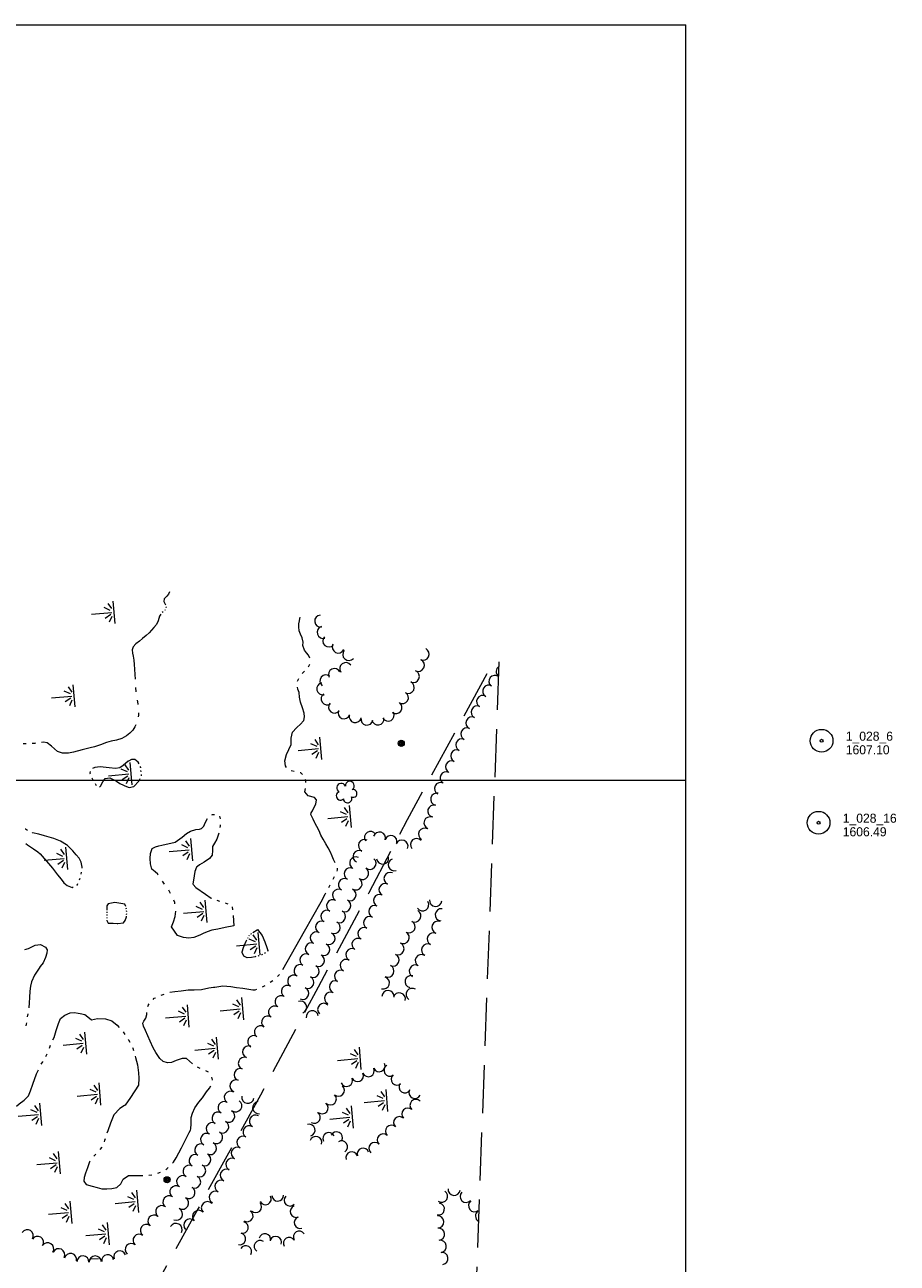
# Model space of a CAD drawing. Header units: feet. Extents: x 188458 to 190640, y 253500 to 255059.
# Tile 16 of 16: x 190063 to 190640, y 254180 to 255000. Entities that reach past the tile are written whole.
import ezdxf

# ---------------------------------------------------------------- set-up
doc = ezdxf.new("R2010")
doc.units = ezdxf.units.FT
doc.header["$MEASUREMENT"] = 0
doc.linetypes.add('DGN Style 3', pattern=[44.535406, 31.811004, -12.724402])
doc.linetypes.add('DGN Style 6', pattern=[60.50453, 0.031811, -12.724402, 22.267703, -12.724402, 0.031811, -12.724402])
for name, color, linetype, lineweight in [('E_DWY', 73, 'DGN Style 3', 0), ('E_LAND_Vegetation', 21, 'Continuous', 0), ('E_MAP_GridLines', 251, 'Continuous', 0), ('E_MAP_Limits', 21, 'DGN Style 3', 0), ('E_MAP_PassPoints', 40, 'Continuous', 0), ('E_MISCPROP', 40, 'Continuous', 0), ('E_WTR', 251, 'DGN Style 6', 0)]:
    doc.layers.add(name, color=color, linetype=linetype, lineweight=lineweight)
doc.styles.add('Style-IGR_FONT_0', font='IGR_FONT_0.shx')

# ---------------------------------------------------------------- blocks, each defined once
blk = doc.blocks.new('PP')
at = {"layer": 'E_MAP_PassPoints', "color": 40, "linetype": 'Continuous', "lineweight": 0}
for radius in [7.5, 0.96]:
    blk.add_circle((0, 0), radius, dxfattribs=at)
blk = doc.blocks.new('POLE_7')
at = {"layer": 'E_MISCPROP', "color": 20, "linetype": 'Continuous', "lineweight": 0}
for centre, radius in [((-0.01, 0.02), 2.02), ((-0.01, 0.03), 1.52), ((0, -0.01), 1.01), ((0, 0), 0.502)]:
    blk.add_circle(centre, radius, dxfattribs=at)
blk = doc.blocks.new('TREE_4')
at = {"layer": 'E_LAND_Vegetation', "color": 93, "linetype": 'Continuous', "lineweight": 0}
for centre, radius, start, end in [((-4.47, 0.2), 2.78, 78.07166, 279.08271), ((-1.47, 4.28), 2.78, 1.39465, 209.16764), ((3.57, 2.42), 2.97, 278.42376, 139.65764), ((-2.01, -4.2), 2.61, 140.77981, 358.71241), ((3.46, -3.43), 2.97, 196.07457, 79.04784)]:
    blk.add_arc(centre, radius, start, end, dxfattribs=at)
blk = doc.blocks.new('MARSH')
at = {"layer": 'E_WTR', "color": 161, "linetype": 'Continuous', "lineweight": 0}
for p, q in [((0.03, 15.02), (0.03, 1.6)), ((-6.13, 3.53), (-2.44, 1.44)), ((-1.34, 2.37), (-3.54, 6.22)), ((1.46, 2.37), (3.66, 6.22)), ((6.25, 3.53), (2.56, 1.44)), ((-7.39, -0.05), (7.4, -0.05))]:
    blk.add_line(p, q, dxfattribs=at)

msp = doc.modelspace()

# ---------------------------------------------------------------- linework, layer by layer
at = {"layer": 'E_DWY', "color": 51, "linetype": 'DGN Style 3', "lineweight": 0, "flags": 128}
msp.add_lwpolyline([(190368.29, 254570.21), (190315.54, 254473.63), (190290.36, 254425.43), (190256.72, 254362.88), (190218.53, 254291.49), (190196.3, 254250.97), (190177.2, 254216.32), (190144.63, 254157.17), (190127.79, 254128.56), (190124.47, 254122.88)], dxfattribs=at)
at = {"layer": 'E_LAND_Vegetation', "color": 93, "linetype": 'Continuous', "lineweight": 0}
msp.add_line((190111.27, 254183.13), (190106.26, 254182.88), dxfattribs=at)
for centre, radius, start, end in [((190258.45, 254605.22), 4.02, 95.56203, 275.54671), ((190260.03, 254597.82), 4.02, 107.34539, 287.33007), ((190263.8, 254592.1), 4.02, 137.30782, 317.2925), ((190270.03, 254588.12), 4.02, 153.88821, 333.87289), ((190277, 254583.18), 4.02, 138.60446, 318.58914), ((190326.19, 254583.35), 4.02, 244.85309, 64.83777), ((190274.96, 254573.76), 4.02, 35.23308, 215.21776), ((190323, 254575.98), 4.02, 244.56783, 64.55251), ((190261.92, 254565.62), 4.02, 52.44666, 232.43134), ((190267.54, 254569.85), 4.02, 25.48391, 205.46858), ((190319.73, 254568.51), 4.02, 247.56942, 67.55409), ((190373.73, 254565.34), 4.01, 55.08608, 229.64141), ((190378.53, 254571.87), 4.01, 124.3751, 231.41719), ((190259.82, 254560.45), 4.02, 102.6418, 282.62648), ((190316.34, 254561.36), 4.02, 243.98858, 63.97326), ((190369.7, 254558.83), 4.01, 58.65734, 238.64202), ((190262.75, 254553.84), 4.02, 123.64361, 303.62829), ((190267.57, 254548.38), 4.02, 141.65173, 321.63641), ((190308.11, 254548), 4.02, 233.54084, 53.52551), ((190312.46, 254554.56), 4.02, 238.08038, 58.06506), ((190365.6, 254552.01), 4.01, 60.16789, 240.15256), ((190273.9, 254544.56), 4.02, 158.75056, 338.73524), ((190281.25, 254542.09), 4.02, 166.35416, 346.33884), ((190303.01, 254543), 4.02, 209.85875, 29.84343), ((190361.97, 254545.02), 4.01, 63.94172, 243.9264), ((190289.02, 254540.39), 4.02, 168.93288, 348.91756), ((190296.26, 254540.43), 4.02, 189.93122, 9.91589), ((190355.15, 254530.54), 4.01, 64.62909, 244.61376), ((190358.55, 254537.82), 4.01, 65.21974, 245.20441), ((190351.78, 254523.29), 4.01, 65.29449, 245.27916), ((190348.46, 254516.01), 4.01, 65.66333, 245.64801), ((190345.07, 254508.69), 4.01, 64.18026, 244.16494), ((190341.41, 254501.49), 4.01, 62.44189, 242.42657), ((190337.7, 254494.38), 4.01, 62.44189, 242.42657), ((190335.23, 254487.32), 4.01, 76.53761, 256.52229), ((190333.3, 254479.5), 4.01, 75.5917, 255.57638), ((190330.73, 254471.63), 4.01, 68.09596, 248.08064), ((190291.33, 254462.03), 4.01, 33.15848, 213.14316), ((190297.26, 254461.59), 4.01, 342.38499, 162.36967), ((190304.91, 254459.31), 4.01, 341.53422, 161.5189), ((190321.83, 254457.34), 4.01, 40.60124, 220.58592), ((190327.15, 254464.17), 4.01, 60.53399, 240.51867), ((190283.8, 254449.44), 4.01, 63.77631, 243.76099), ((190287.34, 254456.63), 4.01, 63.80712, 243.79179), ((190312.19, 254456.28), 4.01, 338.29677, 158.28145), ((190281.58, 254445.07), 4.01, 62.68511, 242.66979), ((190291, 254444.9), 4.02, 229.35366, 49.33833), ((190299.4, 254448.34), 4.02, 187.68139, 7.66607), ((190307.12, 254443.9), 4.02, 109.50956, 289.49423), ((190277.9, 254437.94), 4.01, 62.68511, 242.66979), ((190286.09, 254438.19), 4.02, 237.25215, 57.23683), ((190304.3, 254434.86), 4.02, 66.57737, 246.56204), ((190274.13, 254430.84), 4.01, 61.9062, 241.89088), ((190281.81, 254431.3), 4.02, 238.78659, 58.77127), ((190300.97, 254427.42), 4.02, 63.72308, 243.70776), ((190266.34, 254416.79), 4.01, 61.15149, 241.13617), ((190270.24, 254423.78), 4.01, 60.76329, 240.74797), ((190274.31, 254416.85), 4.02, 244.37893, 64.36361), ((190277.79, 254424.11), 4.02, 244.37893, 64.36361), ((190297.4, 254420.21), 4.02, 63.72308, 243.70776), ((190334.48, 254420.35), 4.05, 174.51969, 354.50437), ((190262.48, 254409.77), 4.01, 61.15149, 241.13617), ((190270.82, 254409.6), 4.02, 244.37893, 64.36361), ((190294.2, 254412.93), 4.02, 66.33831, 246.32298), ((190320.71, 254410.01), 4.05, 241.58173, 61.56641), ((190325.89, 254417.42), 4.05, 213.42875, 33.41343), ((190338.3, 254410.8), 4.05, 84.32219, 264.30687), ((190259.03, 254402.67), 4.01, 64.29081, 244.27549), ((190267.34, 254402.34), 4.02, 244.37893, 64.36361), ((190290.71, 254405.6), 4.02, 64.19895, 244.18363), ((190316.86, 254402.88), 4.05, 241.58173, 61.56641), ((190336, 254402.55), 4.05, 70.31601, 250.30069), ((190255.51, 254395.45), 4.01, 63.90081, 243.88549), ((190263.86, 254395.09), 4.02, 244.37893, 64.36361), ((190283.09, 254391.22), 4.02, 59.35277, 239.33745), ((190287, 254398.38), 4.02, 62.23547, 242.22014), ((190313, 254395.76), 4.05, 241.58173, 61.56641), ((190332.95, 254394.75), 4.05, 62.48074, 242.46542), ((190252.13, 254388.25), 4.01, 65.60183, 245.58651), ((190260.38, 254387.83), 4.02, 244.37893, 64.36361), ((190279.04, 254384.39), 4.02, 62.0951, 242.07978), ((190309.52, 254388.27), 4.05, 246.3566, 66.34128), ((190329.21, 254387.57), 4.05, 62.48074, 242.46542), ((190248.56, 254380.93), 4.01, 62.13171, 242.11639), ((190256.9, 254380.58), 4.02, 244.37893, 64.36361), ((190275.27, 254377.27), 4.02, 62.0951, 242.07978), ((190306.25, 254380.9), 4.05, 245.34363, 65.32831), ((190325.05, 254380.47), 4.05, 58.83648, 238.82116), ((190240.53, 254366.83), 4.01, 56.58862, 236.57329), ((190244.74, 254373.85), 4.01, 61.30029, 241.28497), ((190253.42, 254373.32), 4.02, 244.37893, 64.36361), ((190271.51, 254370.16), 4.02, 62.07606, 242.06073), ((190302.87, 254373.54), 4.05, 245.42926, 65.41394), ((190318.31, 254366.55), 4.05, 75.90507, 255.88975), ((190321.09, 254373.54), 4.05, 61.9183, 241.90297), ((190236.35, 254360.1), 4.01, 58.86207, 238.84675), ((190246.46, 254358.81), 4.02, 244.37893, 64.36361), ((190249.94, 254366.07), 4.02, 244.37893, 64.36361), ((190268.15, 254363.13), 4.02, 68.61193, 248.59661), ((190299.88, 254365.72), 4.05, 253.171, 73.15568), ((190232.15, 254353.22), 4.01, 57.74608, 237.73076), ((190264.89, 254355.56), 4.02, 63.14597, 243.13064), ((190302.98, 254356.57), 4.05, 356.67914, 176.66382), ((190310.42, 254355.09), 4.05, 344.47838, 164.46306), ((190318.95, 254358.13), 4.05, 55.78055, 235.76523), ((190227.84, 254346.44), 4.01, 57.1373, 237.12198), ((190245.1, 254349.64), 4.02, 291.79939, 111.78407), ((190252.85, 254343.32), 4.02, 9.66756, 189.65223), ((190260.4, 254348.2), 4.02, 45.46433, 225.449), ((190223.23, 254339.72), 4.01, 53.25679, 233.24147), ((190214.14, 254326.82), 4.01, 59.81406, 239.79874), ((190218.49, 254333.29), 4.01, 54.20488, 234.18955), ((190210.66, 254320.02), 4.01, 69.41979, 249.40447), ((190207.86, 254312.51), 4.01, 69.64213, 249.6268), ((190205.07, 254305), 4.01, 69.64213, 249.6268), ((190282.76, 254304.32), 3.94, 204.30359, 24.28827), ((190289.94, 254307.56), 3.94, 204.30359, 24.28827), ((190297.11, 254310.8), 3.94, 204.30359, 24.28827), ((190304.26, 254307.9), 3.94, 122.05664, 302.04132), ((190308.93, 254301.98), 3.94, 131.02368, 311.00836), ((190202.28, 254297.49), 4.01, 69.64213, 249.6268), ((190270.13, 254294.62), 3.94, 227.46176, 47.44644), ((190275.58, 254301.08), 3.94, 204.30359, 24.28827), ((190314.19, 254296.89), 3.94, 145.27448, 325.25916), ((190198.54, 254289.99), 4.01, 58.79856, 238.78324), ((190210.21, 254290.05), 4.08, 169.49909, 349.48377), ((190264.82, 254288.84), 3.94, 226.49156, 46.47624), ((190320.75, 254293.19), 3.94, 154.33046, 334.31513), ((190321.44, 254284.66), 3.94, 46.38496, 226.36963), ((190194.45, 254283.14), 4.01, 59.79487, 239.77954), ((190197.41, 254277.48), 4.08, 240.73146, 60.71614), ((190202.09, 254284.38), 4.08, 235.41413, 55.3988), ((190217.36, 254283.12), 4.08, 98.68808, 278.67276), ((190259.36, 254283.01), 3.94, 229.71764, 49.70232), ((190316.01, 254278.96), 3.94, 46.38496, 226.36963), ((190186.65, 254269.25), 4.01, 62.51126, 242.49594), ((190190.47, 254276.24), 4.01, 61.25606, 241.24074), ((190193.43, 254270.37), 4.08, 240.73146, 60.71614), ((190215.27, 254274.17), 4.08, 61.98543, 241.97011), ((190250.74, 254268.22), 3.94, 285.19371, 105.17839), ((190254.24, 254276.66), 3.94, 237.85502, 57.8397), ((190310.58, 254273.25), 3.94, 46.38496, 226.36963), ((190182.9, 254262.09), 4.01, 60.83204, 240.81671), ((190189.37, 254263.35), 4.08, 239.64969, 59.63437), ((190206.99, 254260.17), 4.08, 62.55471, 242.53939), ((190211.07, 254267.02), 4.08, 57.92183, 237.90651), ((190255.16, 254260.17), 3.94, 341.74509, 161.72977), ((190263.72, 254262.7), 3.94, 27.03505, 207.01973), ((190268.93, 254263.18), 3.94, 334.19208, 154.17676), ((190299.71, 254261.85), 3.94, 46.38496, 226.36963), ((190305.14, 254267.55), 3.94, 46.38496, 226.36963), ((190179.02, 254255.12), 4.01, 61.75638, 241.74106), ((190185.38, 254256.11), 4.08, 242.63078, 62.61546), ((190203.28, 254252.94), 4.08, 63.13092, 243.1156), ((190272.23, 254257.26), 3.94, 302.86752, 122.8522), ((190286.41, 254252.42), 3.94, 18.24983, 198.2345), ((190294.28, 254256.15), 3.94, 46.38496, 226.36963), ((190175.25, 254248.07), 4.01, 62.42863, 242.41331), ((190181.64, 254248.77), 4.08, 245.06996, 65.05464), ((190199.71, 254245.59), 4.08, 62.43607, 242.42075), ((190278.93, 254249.95), 3.94, 18.24983, 198.2345), ((190171.24, 254241.05), 4.01, 60.34301, 240.32768), ((190178.2, 254241.34), 4.08, 246.05535, 66.04003), ((190196.01, 254238.42), 4.08, 64.62835, 244.61303), ((190162.56, 254227.35), 4.01, 55.00708, 234.99175), ((190167.02, 254234.16), 4.01, 58.45589, 238.44057), ((190174.87, 254233.97), 4.08, 244.53249, 64.51717), ((190192.44, 254231), 4.08, 62.27679, 242.26147), ((190157.95, 254220.76), 4.01, 54.28396, 234.26864), ((190166.85, 254219.97), 4.08, 240.4562, 60.44088), ((190171.16, 254227.01), 4.08, 237.66707, 57.65175), ((190188.67, 254223.8), 4.08, 63.0278, 243.01247), ((190221.8, 254222.74), 3.88, 208.23051, 28.21519), ((190229.96, 254225.1), 3.88, 181.14757, 1.13225), ((190238.07, 254221.88), 3.88, 136.35008, 316.33476), ((190338.4, 254224.52), 4.02, 237.88991, 57.87459), ((190346.73, 254229.04), 4.02, 173.78387, 353.76855), ((190354.7, 254224.4), 4.02, 135.10765, 315.09233), ((190153.14, 254214.28), 4.01, 52.73939, 232.72407), ((190162.92, 254212.62), 4.08, 245.49652, 65.48119), ((190177.61, 254211.12), 4.08, 44.753, 224.73768), ((190183.4, 254216.85), 4.08, 44.753, 224.73768), ((190209.76, 254211.46), 3.88, 239.09857, 59.08325), ((190215.42, 254217.51), 3.88, 223.44281, 43.42749), ((190242.11, 254214.4), 3.88, 110.75133, 290.73601), ((190336.3, 254216.03), 4.02, 258.29713, 78.28181), ((190360.25, 254218.19), 4.02, 127.06226, 307.04693), ((190364.87, 254211.4), 4.02, 122.26306, 238.67501), ((190147.98, 254208.02), 4.01, 50.1284, 230.11308), ((190162.62, 254202.48), 4.08, 332.12185, 152.10653), ((190171.82, 254205.38), 4.08, 44.753, 224.73768), ((190206.63, 254203.79), 3.88, 256.41867, 76.40335), ((190244.75, 254207.03), 3.88, 108.71406, 288.69874), ((190335.83, 254207.51), 4.02, 272.26964, 92.25432), ((190064.2, 254198.34), 4.01, 327.51372, 147.4984), ((190138.16, 254195.34), 4.01, 49.62572, 229.6104), ((190143.04, 254201.92), 4.01, 54.56911, 234.55379), ((190204.8, 254196.25), 3.88, 256.41867, 76.40335), ((190221.45, 254195.85), 3.88, 347.89636, 167.88104), ((190244.13, 254197.53), 3.88, 32.02517, 212.00984), ((190336.43, 254199.35), 4.02, 276.14298, 96.12766), ((190070.88, 254193.97), 4.01, 326.81759, 146.80227), ((190077.7, 254189.68), 4.01, 327.89668, 147.88136), ((190132.96, 254189.23), 4.01, 49.62572, 229.6104), ((190208.82, 254187.81), 3.88, 329.18425, 149.16893), ((190218.23, 254191.32), 3.88, 55.45929, 235.44397), ((190228.68, 254193.99), 3.88, 340.0487, 160.03338), ((190237.55, 254193.42), 3.88, 32.02517, 212.00984), ((190337.57, 254191.32), 4.02, 277.88075, 97.86543), ((190084.95, 254185.77), 4.01, 333.94532, 153.92999), ((190092.8, 254182.57), 4.01, 347.59317, 167.57785), ((190101.01, 254181), 4.01, 357.6108, 177.59548), ((190109.21, 254180.93), 4.01, 2.78561, 182.77029), ((190117.38, 254181.84), 4.01, 8.63963, 188.6243), ((190125.38, 254184.3), 4.01, 18.76171, 198.74638), ((190338.67, 254183.32), 4.02, 278.76047, 98.74515)]:
    msp.add_arc(centre, radius, start, end, dxfattribs=at)
at = {"layer": 'E_MAP_GridLines', "color": 161, "linetype": 'Continuous', "lineweight": 0}
for p, q in [((188500, 255000), (190500, 255000)), ((190500, 253500), (190500, 255000)), ((188500, 254500), (190500, 254500))]:
    msp.add_line(p, q, dxfattribs=at)
at = {"layer": 'E_MAP_Limits', "color": 73, "linetype": 'DGN Style 3', "lineweight": 0, "flags": 128}
msp.add_lwpolyline([(190376.38, 254578.3), (190349.2, 253838.28), (190090.51, 253606.22)], dxfattribs=at)
at = {"layer": 'E_WTR', "color": 161, "linetype": 'Continuous', "lineweight": 0}
for p, q in [((190260.09, 254460.78), (190258.59, 254463.51)), ((190110.41, 254230.17), (190113.45, 254229.48))]:
    msp.add_line(p, q, dxfattribs=at)
at = {"layer": 'E_WTR', "color": 161, "linetype": 'Continuous', "lineweight": 0, "flags": 128}
for points in [[(190158.29, 254624.66), (190157.63, 254623.16), (190156.47, 254621.69), (190154.81, 254620.04), (190154.5, 254618.24), (190155.5, 254616.34), (190155.58, 254616.08)], [(190152.67, 254609.76), (190151.66, 254608.43), (190150.9, 254605.51), (190149.79, 254602.97), (190148.02, 254601.02)], [(190154.09, 254611.28), (190153.56, 254610.83)], [(190155.55, 254612.76), (190155.14, 254612.19)], [(190155.95, 254614.73), (190156.04, 254614.39), (190155.98, 254614.06)], [(190148.02, 254601.02), (190144.8, 254597.52), (190142.77, 254595.67), (190140.53, 254593.73), (190138.38, 254591.97), (190136.05, 254590.21), (190134.28, 254588.15), (190133.59, 254586.21), (190133.8, 254583.9), (190134.25, 254582), (190134.81, 254579.36), (190134.9, 254576.4), (190135.12, 254573.39), (190135.36, 254569.93), (190135.69, 254566.77)], [(190251.22, 254580.63), (190250.43, 254582.58), (190249.07, 254584.17), (190247.57, 254585.98), (190246.6, 254589.04), (190246.75, 254591.36), (190246.13, 254594.18), (190245.1, 254596.54), (190244.18, 254598.74), (190243.89, 254601.37), (190244.03, 254603.33), (190244.3, 254605.39), (190244.62, 254606.94), (190244.85, 254607.83)], [(190250.33, 254575), (190250.6, 254575.3), (190251.28, 254576.76)], [(190242.99, 254565.55), (190242.99, 254565.57), (190243.94, 254567.32)], [(190246.19, 254570.64), (190247.61, 254572.05)], [(190135.9, 254561.19), (190136.13, 254558.4)], [(190242.85, 254534.99), (190244.83, 254536.72), (190247.21, 254539.37), (190247.76, 254541.84), (190247.49, 254544.35), (190246.45, 254547.84), (190245.11, 254551.51), (190244.38, 254554.96), (190244.12, 254557.86), (190243.32, 254560.08), (190243.03, 254561.58)], [(190136.88, 254552.87), (190137.32, 254550.39), (190137.34, 254550.11)], [(190137.74, 254544.53), (190137.82, 254542.97), (190137.65, 254541.75)], [(190135.99, 254536.45), (190135.38, 254535.27), (190133.95, 254533.06), (190132.08, 254531.01), (190129.78, 254529.31), (190126.83, 254527.6), (190123.13, 254526.51), (190119.74, 254525.73), (190116.54, 254524.82), (190112.53, 254523.33), (190108.73, 254522.09), (190105.76, 254521.4), (190103.14, 254520.68), (190100.41, 254519.97)], [(190235.69, 254508.31), (190235, 254509.5), (190234.76, 254512.63), (190235.7, 254516.9), (190237.28, 254520.22), (190238.93, 254523.49), (190238.89, 254527.72), (190239.64, 254531.75), (190242.29, 254534.51), (190242.85, 254534.99)], [(190063.42, 254523.91), (190062.91, 254523.89), (190061.38, 254523.9)], [(190069.51, 254524.36), (190068.86, 254524.26), (190067.49, 254524.13)], [(190100.41, 254519.97), (190094.81, 254518.46), (190091.56, 254517.81), (190087.49, 254517.76), (190084.17, 254518.83), (190080.24, 254522.36), (190077.29, 254524.69), (190074.86, 254525.15), (190073.54, 254524.97)], [(190138.16, 254510.67), (190137.64, 254511.8), (190135.43, 254513.58), (190133.11, 254513.57), (190131.08, 254512.61), (190131, 254512.55), (190127.65, 254509.68)], [(190105.73, 254505.61), (190105.56, 254504.61), (190105.73, 254504.21)], [(190127.65, 254509.68), (190125.39, 254508.07), (190122.67, 254507.59), (190118.48, 254508.18), (190112.52, 254508.66), (190108.8, 254508.4), (190107.26, 254507.7)], [(190139.25, 254508.18), (190139.24, 254508.3), (190138.91, 254509.02)], [(190139.51, 254505.47), (190139.42, 254506.37)], [(190139.67, 254502.78), (190139.75, 254502.96), (190139.68, 254503.66)], [(190240.78, 254505.67), (190238.81, 254506.03)], [(190246.37, 254503.77), (190245.18, 254504.72), (190244.71, 254504.85)], [(190106.9, 254501.53), (190107.48, 254500.19)], [(190109.01, 254497.71), (190109.83, 254496.5)], [(190112.03, 254495.28), (190112.72, 254495.87), (190114.14, 254498.72), (190115.79, 254500.95), (190118.86, 254501.45), (190123.26, 254499.28), (190125.46, 254497.8), (190127.84, 254496.52), (190128.66, 254496.09)], [(190128.66, 254496.09), (190131.63, 254495.17), (190134.64, 254495.71), (190138.06, 254499.17), (190138.93, 254501.12)], [(190254.78, 254471.19), (190254.48, 254471.76), (190253.31, 254474.04), (190252.44, 254475.79), (190251.97, 254477.16), (190252.19, 254478.25), (190252.97, 254479.61), (190254.15, 254481.98), (190255.18, 254484.1), (190255.67, 254486.95), (190254.25, 254488.36), (190250.11, 254489.6), (190247.99, 254492.14), (190248.39, 254494.39)], [(190248.64, 254498.39), (190248.67, 254499.69), (190248.34, 254500.32)], [(190186.36, 254476.89), (190186.74, 254477.16), (190188.19, 254477.25)], [(190162.16, 254458.85), (190163.61, 254459.93), (190166.59, 254462.19), (190169.62, 254464.55), (190172.23, 254466.13), (190175.67, 254467.17), (190178.1, 254467.57), (190179.51, 254467.83), (190181.14, 254469.4), (190181.83, 254471.58), (190183.47, 254474.46)], [(190191.43, 254476.12), (190191.82, 254474.24)], [(190191.95, 254470.42), (190191.95, 254469.79), (190191.71, 254468.52)], [(190267.87, 254445.2), (190266.94, 254447.35), (190266.01, 254449.62), (190264.8, 254452.22), (190263.28, 254455.08), (190261.84, 254457.7), (190260.09, 254460.78), (190258.59, 254463.51), (190257.28, 254466.33), (190255.85, 254469.16), (190254.78, 254471.19)], [(190064.26, 254466.71), (190062.89, 254467.51), (190062.8, 254467.51)], [(190090.03, 254457.21), (190086.21, 254459.54), (190081.83, 254461.39), (190075.64, 254463.18), (190071.86, 254464.1), (190067.73, 254465.14), (190067.31, 254465.32)], [(190190.98, 254464.76), (190189.68, 254460.86), (190188.1, 254458.27), (190186.86, 254455.93), (190186.79, 254453.4), (190186.57, 254450.33), (190184.84, 254448.07), (190181.24, 254445.58), (190178.13, 254443.88), (190176.9, 254442.83)], [(190063.29, 254458.04), (190064.31, 254457.13), (190068.25, 254454.4), (190071.15, 254452.44), (190072.67, 254451.19), (190080.92, 254441.59)], [(190100.47, 254441.68), (190100.56, 254442.32), (190099.89, 254445.63), (190098.42, 254448.25), (190096.53, 254450.58), (190094.35, 254453.14), (190092.14, 254455.33), (190090.73, 254456.68), (190090.03, 254457.21)], [(190150.85, 254437.14), (190150.6, 254437.58), (190150.57, 254437.61), (190148.79, 254439.31), (190146.62, 254440.96), (190145.67, 254444.55), (190145.52, 254448.04), (190145.75, 254451.3), (190146.89, 254454.59), (190148.98, 254455.9), (190151.29, 254456.36), (190153.19, 254456.83), (190162.16, 254458.85)], [(190080.92, 254441.59), (190082.19, 254439.92), (190084.24, 254437.3), (190086.54, 254434.31), (190088.32, 254431.9), (190090.54, 254430.19), (190093.92, 254428.98), (190094.61, 254429.27)], [(190099.73, 254437.75), (190100.03, 254439.05)], [(190176.9, 254442.83), (190176.22, 254442.23), (190175.13, 254439.49), (190174.54, 254436.57), (190174.19, 254433.79), (190173.84, 254431.32), (190173.88, 254430.82), (190175.83, 254428.94), (190182.17, 254424.36), (190185.82, 254421.89), (190186.03, 254421.81)], [(190269.27, 254439.66), (190269.63, 254440.56), (190269.56, 254441.6)], [(190097.08, 254430.3), (190097.27, 254430.38), (190097.67, 254431.42)], [(190098.64, 254433.91), (190099.12, 254435.15)], [(190155.1, 254431.11), (190153.58, 254433.05)], [(190263.75, 254428.96), (190264.7, 254430.73)], [(190266.57, 254434.28), (190267.05, 254435.23), (190267.48, 254436.07)], [(190159.06, 254424.89), (190157.81, 254427.01)], [(190161.94, 254418.14), (190161.81, 254418.9), (190161.16, 254420.45)], [(190189.62, 254420.47), (190191.42, 254419.8)], [(190247.71, 254399.97), (190258.67, 254419.45), (190261.3, 254424.42), (190261.84, 254425.43)], [(190116.92, 254412.69), (190116.89, 254412.09)], [(190122.02, 254419.05), (190119.84, 254418.58), (190117.8, 254417.95), (190116.91, 254416.63), (190116.92, 254413.89)], [(190129.4, 254416.26), (190128.64, 254417.94), (190122.02, 254419.05)], [(190129.78, 254414.55), (190129.69, 254415.13)], [(190130.02, 254412.8), (190129.94, 254413.38)], [(190129.95, 254411.03), (190130, 254411.62)], [(190180.7, 254398.42), (190178.39, 254397.29), (190174.48, 254395.79), (190171.22, 254395.31), (190167.63, 254395.7), (190163.63, 254397.16), (190159.72, 254402.83), (190160.9, 254406.21), (190162.11, 254409.64), (190162.45, 254413.27)], [(190195.06, 254418.62), (190196.34, 254418.22), (190196.87, 254417.98)], [(190199.84, 254416.02), (190200.02, 254414.11)], [(190116.73, 254407.3), (190116.72, 254407.11), (190117.62, 254405.37), (190120.92, 254405.19), (190123.58, 254404.97), (190124.15, 254405.02)], [(190116.78, 254409.1), (190116.76, 254408.5)], [(190116.84, 254410.89), (190116.82, 254410.29)], [(190124.15, 254405.02), (190127.84, 254405.58), (190128.96, 254406.98), (190129.83, 254409.48), (190129.86, 254409.86)], [(190200.37, 254410.29), (190201, 254403.53), (190195.22, 254402.3), (190190.29, 254401.34), (190186.33, 254400.52), (190183.24, 254399.59), (190180.7, 254398.42)], [(190210.11, 254395.24), (190210.39, 254395.76)], [(190210.95, 254396.79), (190211.03, 254396.95), (190211.32, 254397.24)], [(190212.15, 254398.07), (190212.47, 254398.39), (190212.58, 254398.48)], [(190213.56, 254399.12), (190216.25, 254400.82), (190216.59, 254400.97), (190219.61, 254397.01)], [(190219.61, 254397.01), (190221.39, 254392.85), (190222.67, 254389.21), (190223.48, 254387.06), (190223.09, 254386.56)], [(190233.42, 254374.6), (190247.71, 254399.97)], [(190062.54, 254387.76), (190064.92, 254388.56), (190069.49, 254390.75), (190072.98, 254391.09), (190076.28, 254389.46), (190077.31, 254387.63), (190077.22, 254385.44), (190076.32, 254382.46), (190074.62, 254379.11), (190072.73, 254376.54)], [(190206.47, 254386.28), (190207.31, 254389.26), (190209.13, 254393.45), (190209.54, 254394.21)], [(190215.38, 254383.09), (190215, 254382.99), (190212.6, 254382.51), (190209.83, 254382.24), (190207.44, 254383.5), (190206.42, 254385.79), (190206.47, 254386.28)], [(190217.64, 254383.71), (190217.21, 254383.56), (190216.9, 254383.48)], [(190219.83, 254384.53), (190219.41, 254384.33), (190219.12, 254384.22)], [(190221.93, 254385.57), (190221.23, 254385.23)], [(190072.73, 254376.54), (190071.97, 254375.51), (190068.94, 254370.81), (190066.94, 254366.4), (190066.19, 254363.66), (190065.78, 254360.27), (190065.62, 254356.15), (190065.5, 254352.57), (190065.17, 254349.15)], [(190229.77, 254369.89), (190231.23, 254371.28)], [(190158.5, 254359.53), (190161.88, 254360.07), (190166.09, 254360.53), (190170.6, 254361.1), (190174.57, 254361.22), (190179.44, 254361.45), (190184.36, 254362.38), (190187.39, 254362.81)], [(190187.39, 254362.81), (190188.35, 254362.95), (190193.54, 254363.79), (190199.01, 254363.32), (190202.72, 254362.71), (190206.82, 254362.22), (190210.88, 254361.57), (190213.5, 254361.2), (190214.3, 254361.09), (190214.96, 254361.11), (190216.14, 254361.6)], [(190219.87, 254363.11), (190221.61, 254364.1)], [(190225.03, 254366.19), (190226.67, 254367.36)], [(190147.5, 254354.81), (190148.27, 254355.5), (190149.15, 254355.92)], [(190152.81, 254357.57), (190154.68, 254358.3)], [(190081.17, 254328.11), (190081.88, 254329.6), (190083.33, 254334.3), (190084.8, 254338.91), (190086.16, 254342.05), (190089, 254344.33), (190092.52, 254345.88), (190095.43, 254346.07), (190097.95, 254345.67), (190099.26, 254345.42)], [(190149.33, 254319.6), (190147.53, 254322.68), (190145.46, 254327.14), (190144.01, 254330.6), (190142.42, 254334.19), (190141.07, 254337.01), (190140.63, 254339.04), (190141.28, 254340.47), (190142.59, 254342.33), (190143.34, 254344.79), (190143.38, 254346.12)], [(190143.96, 254350.07), (190144.17, 254350.85), (190144.84, 254351.85)], [(190063.58, 254339.24), (190063.46, 254338.44), (190063.25, 254337.25)], [(190064.52, 254345.19), (190064.19, 254343.32), (190064.17, 254343.21)], [(190099.26, 254345.42), (190102.28, 254344.85), (190104.18, 254343.17), (190106.69, 254341.18), (190110.57, 254342.21), (190115.9, 254341.84), (190120.11, 254340.53), (190123.57, 254337.83), (190125.01, 254336.23)], [(190127.66, 254333.22), (190128.77, 254331.55)], [(190078.81, 254322.58), (190079.57, 254324.44)], [(190131, 254328.21), (190131.07, 254328.1), (190131.97, 254326.45)], [(190133.88, 254322.92), (190134.12, 254322.49), (190134.53, 254321.03)], [(190073.47, 254311.84), (190074.42, 254313.56), (190074.44, 254313.6)], [(190076.52, 254317), (190077.28, 254318.86)], [(190135.61, 254317.16), (190135.87, 254316.23), (190137.17, 254311.58), (190137.89, 254306.26), (190138.08, 254302.64), (190137.75, 254297.99), (190132.42, 254289.92)], [(190173.47, 254312.03), (190171.58, 254313.89), (190169.57, 254315.68), (190166.64, 254315.7), (190162.75, 254314.26), (190159.6, 254313.09), (190156.98, 254312.77), (190154.18, 254313.6), (190151.86, 254315.76), (190149.71, 254318.96), (190149.33, 254319.6)], [(190056.96, 254284.1), (190058.72, 254285.57), (190062.05, 254288.11), (190064.93, 254290.95), (190066.31, 254294.29), (190067.76, 254298.75), (190070.28, 254305.45), (190071.63, 254308.27)], [(190178.7, 254309.11), (190178.2, 254309.33), (190176.86, 254309.91)], [(190184.17, 254306.6), (190182.36, 254307.47)], [(190172.55, 254272.36), (190172.55, 254272.49), (190172.72, 254276.58), (190173.49, 254279.54), (190175.12, 254283.03), (190177.84, 254286.68), (190180.18, 254289.55), (190182.91, 254293.53), (190184.8, 254296.11), (190185.67, 254297.57)], [(190186.74, 254301.42), (190186.8, 254301.63), (190186.42, 254303.38)], [(190132.42, 254289.92), (190129.01, 254284.76), (190128.59, 254284.53), (190125.45, 254282.47), (190121.36, 254278.33), (190119.19, 254272.94), (190117.54, 254267.74), (190116.86, 254266.29)], [(190160.36, 254246.33), (190160.98, 254246.99), (190162.7, 254249.85), (190164.4, 254253.25), (190166.25, 254256.6), (190168.01, 254260.17), (190169.46, 254263.16), (190171.35, 254266.66), (190172.19, 254268.16), (190172.48, 254269.08), (190172.55, 254272.36)], [(190113.46, 254256.92), (190112.21, 254255.35)], [(190115.64, 254262.47), (190115.32, 254261.3), (190115.07, 254260.55)], [(190105.68, 254247.75), (190105.33, 254247.23), (190103.96, 254243.23), (190102.64, 254239.75), (190101.82, 254236.84), (190101.66, 254234.51), (190103.13, 254232.3), (190107.15, 254231.24), (190110.41, 254230.17), (190113.45, 254229.48), (190115.27, 254229.4)], [(190109.51, 254252.37), (190109.26, 254252.1), (190108.13, 254250.92)], [(190150.5, 254239.73), (190152.37, 254240.46)], [(190155.96, 254242.25), (190156.51, 254242.55), (190157.53, 254243.48)], [(190115.27, 254229.4), (190116.86, 254229.33), (190120.21, 254229.54), (190123.53, 254230.25), (190126.17, 254232.76), (190127.62, 254235.72), (190131.18, 254238.22), (190134.35, 254238.28), (190136.65, 254238.17), (190139.42, 254238.18), (190140.66, 254238.14)], [(190144.66, 254238.35), (190146.55, 254238.58), (190146.65, 254238.61)]]:
    msp.add_lwpolyline(points, dxfattribs=at)

# ---------------------------------------------------------------- block references
at = {"layer": 'E_LAND_Vegetation', "color": 93, "linetype": 'Continuous', "lineweight": 0, "xscale": 0.9999979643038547, "yscale": 0.9999979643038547, "zscale": 0.9999979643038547, "rotation": 104.786380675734}
msp.add_blockref('TREE_4', (190275.25, 254492.04), dxfattribs=at)
at = {"layer": 'E_MAP_PassPoints', "color": 40, "linetype": 'Continuous', "lineweight": 0}
for p in [(190589.99, 254526.04), (190587.99, 254471.76)]:
    msp.add_blockref('PP', p, dxfattribs=at)
at = {"layer": 'E_MISCPROP', "color": 20, "linetype": 'Continuous', "lineweight": 0, "xscale": 1.000000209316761, "yscale": 1.000000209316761, "zscale": 1.000000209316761, "rotation": 93.97671389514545}
for p in [(190311.73, 254524.33), (190156.74, 254235.43)]:
    msp.add_blockref('POLE_7', p, dxfattribs=at)
at = {"layer": 'E_WTR', "color": 161, "linetype": 'Continuous', "lineweight": 0, "xscale": 1.000001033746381, "yscale": 1.000001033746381, "zscale": 1.000001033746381, "rotation": 95.00012298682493}
for p in [(190121.63, 254611.05), (190095.21, 254555.75), (190258.47, 254520.94), (190132.89, 254504.14), (190277.99, 254475.88), (190173.01, 254453.91), (190090.28, 254448.22), (190182.55, 254413.16), (190217.63, 254391.61), (190206.76, 254348.61), (190170.74, 254343.84), (190102.8, 254325.82), (190190.12, 254322.51), (190284.58, 254315.7), (190112.26, 254292.1), (190302.24, 254287.88), (190073.1, 254278.69), (190279.37, 254276.86), (190085.44, 254246.78), (190137.22, 254221.02), (190093.09, 254213.81), (190117.82, 254199.67)]:
    msp.add_blockref('MARSH', p, dxfattribs=at)

# ---------------------------------------------------------------- texts
at = {"layer": 'E_MAP_PassPoints', "color": 40, "linetype": 'Continuous', "lineweight": 0, "style": 'Style-IGR_FONT_0'}
for s, p in [('1_028_6', (190605.99, 254526.04)), ('1607.10', (190605.99, 254517.04)), ('1_028_16', (190603.99, 254471.76)), ('1606.49', (190603.99, 254462.76))]:
    msp.add_text(s, height=6, dxfattribs=at).set_placement(p)

doc.saveas('drawing.dxf')
